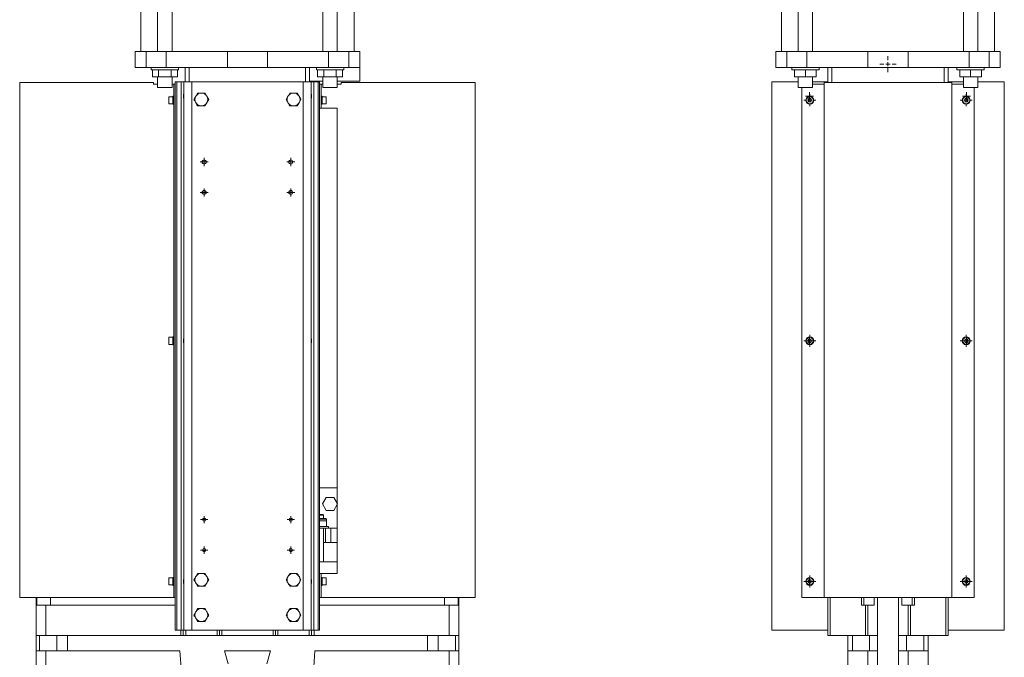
# Model space of a CAD drawing. Header units: millimetres. Extents: x -747 to 586, y -142 to 3804.
# Tile 3 of 4: x -747 to 481, y 1216 to 2011. Entities that reach past the tile are written whole.
import ezdxf

# ---------------------------------------------------------------- set-up
doc = ezdxf.new("R2010")
doc.units = ezdxf.units.MM

# ---------------------------------------------------------------- blocks, each defined once
blk = doc.blocks.new('SW_CENTERMARKSYMBOL_15')
at = {"color": 0, "linetype": 'Continuous', "lineweight": 0}
for p, q in [((-2.5, 0), (-4.5, 0)), ((0, 0), (-2.5, 0)), ((0, 2.5), (0, 4.5)), ((0, 0), (0, 2.5)), ((0, 0), (0, -2.5)), ((0, 0), (2.5, 0)), ((2.5, 0), (4.5, 0)), ((0, -2.5), (0, -4.5))]:
    blk.add_line(p, q, dxfattribs=at)
blk = doc.blocks.new('SW_CENTERMARKSYMBOL_16')
at = {"color": 0, "linetype": 'Continuous', "lineweight": 0}
for p, q in [((-2.5, 0), (-4.5, 0)), ((0, 0), (-2.5, 0)), ((0, 2.5), (0, 4.5)), ((0, 0), (0, 2.5)), ((0, 0), (0, -2.5)), ((0, 0), (2.5, 0)), ((2.5, 0), (4.5, 0)), ((0, -2.5), (0, -4.5))]:
    blk.add_line(p, q, dxfattribs=at)
blk = doc.blocks.new('SW_CENTERMARKSYMBOL_17')
at = {"color": 0, "linetype": 'Continuous', "lineweight": 0}
for p, q in [((-2.5, 0), (-5, 0)), ((0, 0), (-2.5, 0)), ((0, 2.5), (0, 5)), ((0, 0), (0, 2.5)), ((0, 0), (0, -2.5)), ((0, 0), (2.5, 0)), ((2.5, 0), (5, 0)), ((0, -2.5), (0, -5))]:
    blk.add_line(p, q, dxfattribs=at)
blk = doc.blocks.new('SW_CENTERMARKSYMBOL_18')
at = {"color": 0, "linetype": 'Continuous', "lineweight": 0}
for p, q in [((-2.5, 0), (-5, 0)), ((0, 0), (-2.5, 0)), ((0, 2.5), (0, 5)), ((0, 0), (0, 2.5)), ((0, 0), (0, -2.5)), ((0, 0), (2.5, 0)), ((2.5, 0), (5, 0)), ((0, -2.5), (0, -5))]:
    blk.add_line(p, q, dxfattribs=at)
blk = doc.blocks.new('SW_CENTERMARKSYMBOL_19')
at = {"color": 0, "linetype": 'Continuous', "lineweight": 0}
for p, q in [((-2.5, 0), (-5, 0)), ((0, 0), (-2.5, 0)), ((0, 2.5), (0, 5)), ((0, 0), (0, 2.5)), ((0, 0), (0, -2.5)), ((0, 0), (2.5, 0)), ((2.5, 0), (5, 0)), ((0, -2.5), (0, -5))]:
    blk.add_line(p, q, dxfattribs=at)
blk = doc.blocks.new('SW_CENTERMARKSYMBOL_20')
at = {"color": 0, "linetype": 'Continuous', "lineweight": 0}
for p, q in [((-2.5, 0), (-5, 0)), ((0, 0), (-2.5, 0)), ((0, 2.5), (0, 5)), ((0, 0), (0, 2.5)), ((0, 0), (0, -2.5)), ((0, 0), (2.5, 0)), ((2.5, 0), (5, 0)), ((0, -2.5), (0, -5))]:
    blk.add_line(p, q, dxfattribs=at)
blk = doc.blocks.new('SW_CENTERMARKSYMBOL_21')
at = {"color": 0, "linetype": 'Continuous', "lineweight": 0}
for p, q in [((-2.5, 0), (-4.5, 0)), ((0, 0), (-2.5, 0)), ((0, 2.5), (0, 4.5)), ((0, 0), (0, 2.5)), ((0, 0), (0, -2.5)), ((0, 0), (2.5, 0)), ((2.5, 0), (4.5, 0)), ((0, -2.5), (0, -4.5))]:
    blk.add_line(p, q, dxfattribs=at)
blk = doc.blocks.new('SW_CENTERMARKSYMBOL_22')
at = {"color": 0, "linetype": 'Continuous', "lineweight": 0}
for p, q in [((-2.5, 0), (-4.5, 0)), ((0, 0), (-2.5, 0)), ((0, 2.5), (0, 4.5)), ((0, 0), (0, 2.5)), ((0, 0), (0, -2.5)), ((0, 0), (2.5, 0)), ((2.5, 0), (4.5, 0)), ((0, -2.5), (0, -4.5))]:
    blk.add_line(p, q, dxfattribs=at)
blk = doc.blocks.new('SW_CENTERMARKSYMBOL_24')
at = {"color": 0, "linetype": 'Continuous', "lineweight": 0}
for p, q in [((-2.5, 0), (-5, 0)), ((0, 0), (-2.5, 0)), ((0, 2.5), (0, 5)), ((0, 0), (0, 2.5)), ((0, 0), (0, -2.5)), ((0, 0), (2.5, 0)), ((2.5, 0), (5, 0)), ((0, -2.5), (0, -5))]:
    blk.add_line(p, q, dxfattribs=at)
blk = doc.blocks.new('SW_CENTERMARKSYMBOL_25')
at = {"color": 0, "linetype": 'Continuous', "lineweight": 0}
for p, q in [((-2.5, 0), (-5, 0)), ((0, 0), (-2.5, 0)), ((0, 2.5), (0, 5)), ((0, 0), (0, 2.5)), ((0, 0), (0, -2.5)), ((0, 0), (2.5, 0)), ((2.5, 0), (5, 0)), ((0, -2.5), (0, -5))]:
    blk.add_line(p, q, dxfattribs=at)
blk = doc.blocks.new('SW_CENTERMARKSYMBOL_26')
at = {"color": 0, "linetype": 'Continuous', "lineweight": 0}
for p, q in [((-2.5, 0), (-5, 0)), ((0, 0), (-2.5, 0)), ((0, 2.5), (0, 5)), ((0, 0), (0, 2.5)), ((0, 0), (0, -2.5)), ((0, 0), (2.5, 0)), ((2.5, 0), (5, 0)), ((0, -2.5), (0, -5))]:
    blk.add_line(p, q, dxfattribs=at)
blk = doc.blocks.new('SW_CENTERMARKSYMBOL_27')
at = {"color": 0, "linetype": 'Continuous', "lineweight": 0}
for p, q in [((-2.5, 0), (-5, 0)), ((0, 0), (-2.5, 0)), ((0, 2.5), (0, 5)), ((0, 0), (0, 2.5)), ((0, 0), (0, -2.5)), ((0, 0), (2.5, 0)), ((2.5, 0), (5, 0)), ((0, -2.5), (0, -5))]:
    blk.add_line(p, q, dxfattribs=at)
blk = doc.blocks.new('SW_CENTERMARKSYMBOL_28')
at = {"color": 0, "linetype": 'Continuous', "lineweight": 0}
for p, q in [((-2.5, 0), (-5, 0)), ((0, 0), (-2.5, 0)), ((0, 2.5), (0, 5)), ((0, 0), (0, 2.5)), ((0, 0), (0, -2.5)), ((0, 0), (2.5, 0)), ((2.5, 0), (5, 0)), ((0, -2.5), (0, -5))]:
    blk.add_line(p, q, dxfattribs=at)
blk = doc.blocks.new('SW_CENTERMARKSYMBOL_29')
at = {"color": 0, "linetype": 'Continuous', "lineweight": 0}
for p, q in [((-2.5, 0), (-5, 0)), ((0, 0), (-2.5, 0)), ((0, 2.5), (0, 5)), ((0, 0), (0, 2.5)), ((0, 0), (0, -2.5)), ((0, 0), (2.5, 0)), ((2.5, 0), (5, 0)), ((0, -2.5), (0, -5))]:
    blk.add_line(p, q, dxfattribs=at)
blk = doc.blocks.new('SW_CENTERMARKSYMBOL_30')
at = {"color": 0, "linetype": 'Continuous', "lineweight": 0}
for p, q in [((-5, 0), (-10, 0)), ((0, 0), (-2.5, 0)), ((0, 5), (0, 10)), ((0, 0), (0, 2.5)), ((0, 0), (0, -2.5)), ((0, 0), (2.5, 0)), ((5, 0), (10, 0)), ((0, -5), (0, -10))]:
    blk.add_line(p, q, dxfattribs=at)
blk = doc.blocks.new('SW_CENTERMARKSYMBOL_31')
at = {"color": 0, "linetype": 'Continuous', "lineweight": 0}
for p, q in [((-5, 0), (-7.5, 0)), ((0, 0), (-2.5, 0)), ((0, 5), (0, 7.5)), ((0, 0), (0, 2.5)), ((0, 0), (0, -2.5)), ((0, 0), (2.5, 0)), ((5, 0), (7.5, 0)), ((0, -5), (0, -7.5))]:
    blk.add_line(p, q, dxfattribs=at)
blk = doc.blocks.new('SW_CENTERMARKSYMBOL_32')
at = {"color": 0, "linetype": 'Continuous', "lineweight": 0}
for p, q in [((-5, 0), (-7.5, 0)), ((0, 0), (-2.5, 0)), ((0, 5), (0, 7.5)), ((0, 0), (0, 2.5)), ((0, 0), (0, -2.5)), ((0, 0), (2.5, 0)), ((5, 0), (7.5, 0)), ((0, -5), (0, -7.5))]:
    blk.add_line(p, q, dxfattribs=at)
blk = doc.blocks.new('SW_CENTERMARKSYMBOL_33')
at = {"color": 0, "linetype": 'Continuous', "lineweight": 0}
for p, q in [((-5, 0), (-7.5, 0)), ((0, 0), (-2.5, 0)), ((0, 5), (0, 7.5)), ((0, 0), (0, 2.5)), ((0, 0), (0, -2.5)), ((0, 0), (2.5, 0)), ((5, 0), (7.5, 0)), ((0, -5), (0, -7.5))]:
    blk.add_line(p, q, dxfattribs=at)
blk = doc.blocks.new('SW_CENTERMARKSYMBOL_34')
at = {"color": 0, "linetype": 'Continuous', "lineweight": 0}
for p, q in [((-5, 0), (-7.5, 0)), ((0, 0), (-2.5, 0)), ((0, 5), (0, 7.5)), ((0, 0), (0, 2.5)), ((0, 0), (0, -2.5)), ((0, 0), (2.5, 0)), ((5, 0), (7.5, 0)), ((0, -5), (0, -7.5))]:
    blk.add_line(p, q, dxfattribs=at)
blk = doc.blocks.new('SW_CENTERMARKSYMBOL_35')
at = {"color": 0, "linetype": 'Continuous', "lineweight": 0}
for p, q in [((-5, 0), (-7.5, 0)), ((0, 0), (-2.5, 0)), ((0, 5), (0, 7.5)), ((0, 0), (0, 2.5)), ((0, 0), (0, -2.5)), ((0, 0), (2.5, 0)), ((5, 0), (7.5, 0)), ((0, -5), (0, -7.5))]:
    blk.add_line(p, q, dxfattribs=at)
blk = doc.blocks.new('SW_CENTERMARKSYMBOL_36')
at = {"color": 0, "linetype": 'Continuous', "lineweight": 0}
for p, q in [((-5, 0), (-7.5, 0)), ((0, 0), (-2.5, 0)), ((0, 5), (0, 7.5)), ((0, 0), (0, 2.5)), ((0, 0), (0, -2.5)), ((0, 0), (2.5, 0)), ((5, 0), (7.5, 0)), ((0, -5), (0, -7.5))]:
    blk.add_line(p, q, dxfattribs=at)

msp = doc.modelspace()

# ---------------------------------------------------------------- linework, layer by layer
at = {"color": 7, "linetype": 'Continuous', "lineweight": 15}
for p, q in [((-595.9, 2500.5), (-595.9, 1971.5)), ((-574.9, 2500.5), (-574.9, 1971.5)), ((-556.9, 1971.5), (-556.9, 2500.5)), ((-368.9, 2500.5), (-368.9, 1971.5)), ((-350.9, 1971.5), (-350.9, 2500.5)), ((-329.9, 1971.5), (-329.9, 2500.5)), ((202.8, 2500.5), (202.8, 1971.5)), ((223.8, 2500.5), (223.8, 1971.5)), ((241.8, 1971.5), (241.8, 2500.5)), ((429.8, 2500.5), (429.8, 1971.5)), ((447.8, 1971.5), (447.8, 2500.5)), ((468.8, 1971.5), (468.8, 2500.5)), ((-602.9, 1971.5), (-602.9, 1951.5)), ((-602.9, 1971.5), (-589.2, 1971.5)), ((-589.2, 1971.5), (-589.2, 1951.5)), ((-589.2, 1971.5), (-564.2, 1971.5)), ((-564.2, 1971.5), (-564.2, 1951.5)), ((-564.2, 1971.5), (-487.9, 1971.5)), ((-487.9, 1971.5), (-487.9, 1951.5)), ((-487.9, 1971.5), (-437.9, 1971.5)), ((-437.9, 1971.5), (-437.9, 1951.5)), ((-437.9, 1971.5), (-361.7, 1971.5)), ((-361.7, 1971.5), (-361.7, 1951.5)), ((-361.7, 1971.5), (-336.6, 1971.5)), ((-336.6, 1971.5), (-336.6, 1951.5)), ((-336.6, 1971.5), (-322.9, 1971.5)), ((-322.9, 1971.5), (-322.9, 1951.5)), ((195.8, 1971.5), (195.8, 1951.5)), ((195.8, 1971.5), (209.5, 1971.5)), ((209.5, 1971.5), (209.5, 1951.5)), ((209.5, 1971.5), (234.6, 1971.5)), ((234.6, 1971.5), (234.6, 1951.5)), ((234.6, 1971.5), (310.8, 1971.5)), ((310.8, 1971.5), (310.8, 1951.5)), ((310.8, 1971.5), (360.8, 1971.5)), ((360.8, 1971.5), (360.8, 1951.5)), ((360.8, 1971.5), (437.1, 1971.5)), ((437.1, 1971.5), (437.1, 1951.5)), ((437.1, 1971.5), (462.1, 1971.5)), ((462.1, 1971.5), (462.1, 1951.5)), ((462.1, 1971.5), (475.8, 1971.5)), ((475.8, 1971.5), (475.8, 1951.5)), ((-602.9, 1951.5), (-589.2, 1951.5)), ((-589.2, 1951.5), (-564.2, 1951.5)), ((-582.9, 1951.5), (-582.9, 1948.5)), ((-548.9, 1948.5), (-582.9, 1948.5)), ((-581.5, 1939.5), (-581.5, 1948.5)), ((-573.7, 1939.5), (-573.7, 1948.5)), ((-564.2, 1951.5), (-487.9, 1951.5)), ((-558.1, 1939.5), (-558.1, 1948.5)), ((-550.3, 1939.5), (-550.3, 1948.5)), ((-548.9, 1948.5), (-548.9, 1951.5)), ((-540.4, 1951.5), (-540.4, 1933.5)), ((-535.4, 1951.5), (-535.4, 1933.5)), ((-487.9, 1951.5), (-437.9, 1951.5)), ((-437.9, 1951.5), (-361.7, 1951.5)), ((-390.4, 1951.5), (-390.4, 1933.5)), ((-385.4, 1951.5), (-385.4, 1933.5)), ((-376.9, 1951.5), (-376.9, 1948.5)), ((-342.9, 1948.5), (-376.9, 1948.5)), ((-375.5, 1939.5), (-375.5, 1948.5)), ((-367.7, 1939.5), (-367.7, 1948.5)), ((-361.7, 1951.5), (-336.6, 1951.5)), ((-352.1, 1939.5), (-352.1, 1948.5)), ((-344.3, 1939.5), (-344.3, 1948.5)), ((-342.9, 1948.5), (-342.9, 1951.5)), ((-336.6, 1951.5), (-322.9, 1951.5)), ((-322.9, 1951.5), (-322.9, 1934.5)), ((195.8, 1951.5), (209.5, 1951.5)), ((209.5, 1951.5), (234.6, 1951.5)), ((215.8, 1951.5), (215.8, 1948.5)), ((249.8, 1948.5), (215.8, 1948.5)), ((219.3, 1939.5), (219.3, 1948.5)), ((232.8, 1939.5), (232.8, 1948.5)), ((234.6, 1951.5), (310.8, 1951.5)), ((246.3, 1939.5), (246.3, 1948.5)), ((249.8, 1948.5), (249.8, 1951.5)), ((260.8, 1951.5), (260.8, 1933.5)), ((265.8, 1951.5), (265.8, 1932.5)), ((310.8, 1951.5), (360.8, 1951.5)), ((360.8, 1951.5), (437.1, 1951.5)), ((405.8, 1951.5), (405.8, 1932.5)), ((410.8, 1951.5), (410.8, 1933.5)), ((421.8, 1951.5), (421.8, 1948.5)), ((455.8, 1948.5), (421.8, 1948.5)), ((425.3, 1939.5), (425.3, 1948.5)), ((437.1, 1951.5), (462.1, 1951.5)), ((438.8, 1939.5), (438.8, 1948.5)), ((452.3, 1939.5), (452.3, 1948.5)), ((455.8, 1948.5), (455.8, 1951.5)), ((462.1, 1951.5), (475.8, 1951.5)), ((-746.9, 1290.5), (-746.9, 1932.5)), ((-579.9, 1932.5), (-746.9, 1932.5)), ((-573.7, 1939.5), (-581.5, 1939.5)), ((-579.9, 1932.5), (-579.9, 1930.5)), ((-574.9, 1930.5), (-579.9, 1930.5)), ((-574.9, 1939.5), (-574.9, 1926.5)), ((-558.1, 1939.5), (-573.7, 1939.5)), ((-550.3, 1939.5), (-558.1, 1939.5)), ((-556.9, 1926.5), (-556.9, 1939.5)), ((-554.9, 1930.5), (-556.9, 1930.5)), ((-554.9, 1290.5), (-554.9, 1930.5)), ((-552.9, 1930.5), (-554.9, 1930.5)), ((-552.9, 1933.5), (-552.9, 1249.5)), ((-552.9, 1933.5), (-551.1, 1933.5)), ((-551.1, 1933.5), (-551.1, 1249.5)), ((-551.1, 1933.5), (-545.6, 1933.5)), ((-545.6, 1933.5), (-545.6, 1249.5)), ((-545.6, 1933.5), (-542.2, 1933.5)), ((-542.2, 1933.5), (-542.2, 1249.5)), ((-542.2, 1933.5), (-532.3, 1933.5)), ((-532.3, 1933.5), (-532.3, 1249.5)), ((-532.3, 1933.5), (-393.6, 1933.5)), ((-393.6, 1933.5), (-393.6, 1249.5)), ((-393.6, 1933.5), (-383.6, 1933.5)), ((-385.4, 1934.5), (-368.9, 1934.5)), ((-383.6, 1933.5), (-383.6, 1249.5)), ((-383.6, 1933.5), (-380.3, 1933.5)), ((-380.3, 1933.5), (-380.3, 1249.5)), ((-380.3, 1933.5), (-374.8, 1933.5)), ((-367.7, 1939.5), (-375.5, 1939.5)), ((-374.8, 1933.5), (-374.8, 1249.5)), ((-374.8, 1933.5), (-372.9, 1933.5)), ((-372.9, 1933.5), (-372.9, 1249.5)), ((-372.9, 1930.5), (-370.9, 1930.5)), ((-370.9, 1900.5), (-370.9, 1930.5)), ((-370.9, 1930.5), (-368.9, 1930.5)), ((-368.9, 1939.5), (-368.9, 1926.5)), ((-352.1, 1939.5), (-367.7, 1939.5)), ((-344.3, 1939.5), (-352.1, 1939.5)), ((-350.9, 1926.5), (-350.9, 1939.5)), ((-350.9, 1934.5), (-322.9, 1934.5)), ((-350.9, 1930.5), (-345.9, 1930.5)), ((-345.9, 1932.5), (-345.9, 1930.5)), ((-345.9, 1932.5), (-178.9, 1932.5)), ((-178.9, 1290.5), (-178.9, 1932.5)), ((190.8, 1933.5), (190.8, 1249.5)), ((223.8, 1933.5), (190.8, 1933.5)), ((232.8, 1939.5), (219.3, 1939.5)), ((223.8, 1939.5), (223.8, 1926.5)), ((246.3, 1939.5), (232.8, 1939.5)), ((241.8, 1926.5), (241.8, 1939.5)), ((260.8, 1933.5), (241.8, 1933.5)), ((256.3, 1930.5), (241.8, 1930.5)), ((256.3, 1290.5), (256.3, 1932.5)), ((415.3, 1932.5), (256.3, 1932.5)), ((260.8, 1933.5), (260.8, 1932.5)), ((410.8, 1933.5), (429.8, 1933.5)), ((410.8, 1933.5), (410.8, 1932.5)), ((415.3, 1290.5), (415.3, 1932.5)), ((429.8, 1930.5), (415.3, 1930.5)), ((438.8, 1939.5), (425.3, 1939.5)), ((429.8, 1939.5), (429.8, 1926.5)), ((452.3, 1939.5), (438.8, 1939.5)), ((447.8, 1926.5), (447.8, 1939.5)), ((447.8, 1933.5), (480.8, 1933.5)), ((480.8, 1933.5), (480.8, 1249.5)), ((-556.9, 1926.5), (-574.9, 1926.5)), ((-554.9, 1915.5), (-555.9, 1915.5)), ((-555.9, 1915.5), (-555.9, 1905.5)), ((-527, 1916.1), (-527.7, 1915)), ((-519.8, 1919.5), (-521.1, 1919.5)), ((-513.8, 1916.1), (-515.8, 1919.5)), ((-513.2, 1915), (-513.8, 1916.1)), ((-412, 1916.1), (-412.7, 1915)), ((-404.8, 1919.5), (-406.1, 1919.5)), ((-398.8, 1916.1), (-400.8, 1919.5)), ((-398.2, 1915), (-398.8, 1916.1)), ((-369.9, 1915.5), (-370.9, 1915.5)), ((-369.9, 1915.5), (-369.9, 1905.5)), ((-350.9, 1926.5), (-368.9, 1926.5)), ((241.8, 1926.5), (223.8, 1926.5)), ((228.3, 1290.5), (228.3, 1926.5)), ((447.8, 1926.5), (429.8, 1926.5)), ((443.3, 1290.5), (443.3, 1926.5)), ((-555.9, 1914.9), (-560.9, 1914.9)), ((-560.9, 1914.9), (-560.9, 1906.1)), ((-560.9, 1906.1), (-555.9, 1906.1)), ((-555.9, 1905.5), (-554.9, 1905.5)), ((-527.7, 1908.1), (-527, 1907)), ((-521.1, 1903.5), (-519.8, 1903.5)), ((-513.8, 1907), (-513.2, 1908.1)), ((-513.2, 1908.1), (-511.2, 1911.5)), ((-412.7, 1908.1), (-412, 1907)), ((-406.1, 1903.5), (-404.8, 1903.5)), ((-398.8, 1907), (-398.2, 1908.1)), ((-398.2, 1908.1), (-396.2, 1911.5)), ((-370.9, 1905.5), (-369.9, 1905.5)), ((-364.9, 1914.9), (-369.9, 1914.9)), ((-369.9, 1906.1), (-364.9, 1906.1)), ((-364.9, 1914.9), (-364.9, 1906.1)), ((236, 1910.5), (237.2, 1912.5)), ((237.2, 1908.5), (236, 1910.5)), ((237.2, 1912.5), (239.5, 1912.5)), ((239.5, 1908.5), (237.2, 1908.5)), ((239.5, 1912.5), (240.6, 1910.5)), ((240.6, 1910.5), (239.5, 1908.5)), ((431, 1910.5), (432.2, 1912.5)), ((432.2, 1908.5), (431, 1910.5)), ((432.2, 1912.5), (434.5, 1912.5)), ((434.5, 1908.5), (432.2, 1908.5)), ((434.5, 1912.5), (435.6, 1910.5)), ((435.6, 1910.5), (434.5, 1908.5)), ((-372.9, 1900.5), (-370.9, 1900.5)), ((-370.9, 1900.5), (-350.9, 1900.5)), ((-350.9, 1407.4), (-350.9, 1900.5)), ((-555.9, 1614.9), (-560.9, 1614.9)), ((-560.9, 1614.9), (-560.9, 1606.1)), ((-554.9, 1615.5), (-555.9, 1615.5)), ((-555.9, 1615.5), (-555.9, 1605.5)), ((236, 1610.5), (237.2, 1612.5)), ((237.2, 1608.5), (236, 1610.5)), ((237.2, 1612.5), (239.5, 1612.5)), ((239.5, 1608.5), (237.2, 1608.5)), ((239.5, 1612.5), (240.6, 1610.5)), ((240.6, 1610.5), (239.5, 1608.5)), ((431, 1610.5), (432.2, 1612.5)), ((432.2, 1608.5), (431, 1610.5)), ((432.2, 1612.5), (434.5, 1612.5)), ((434.5, 1608.5), (432.2, 1608.5)), ((434.5, 1612.5), (435.6, 1610.5)), ((435.6, 1610.5), (434.5, 1608.5)), ((-560.9, 1606.1), (-555.9, 1606.1)), ((-555.9, 1605.5), (-554.9, 1605.5)), ((-372.9, 1427), (-350.9, 1427)), ((-364.6, 1415), (-369.2, 1407)), ((-355.3, 1415), (-364.6, 1415)), ((-350.7, 1407), (-355.3, 1415)), ((-369.2, 1407), (-364.6, 1399)), ((-355.3, 1399), (-350.7, 1407)), ((-350.9, 1320.5), (-350.9, 1406.6)), ((-372.9, 1394), (-368.9, 1394)), ((-367.9, 1393), (-372.9, 1393)), ((-372.9, 1389), (-365.4, 1389)), ((-367.9, 1393), (-368.9, 1394)), ((-367.9, 1389), (-367.9, 1393)), ((-364.6, 1399), (-355.3, 1399)), ((-364.4, 1386), (-364.4, 1388)), ((-368.7, 1386), (-372.9, 1386)), ((-361.9, 1379), (-372.9, 1379)), ((-365.4, 1377), (-372.9, 1377)), ((-364.4, 1386), (-368.7, 1386)), ((-367.9, 1335), (-367.9, 1377)), ((-365.4, 1377), (-365.4, 1359)), ((-365.4, 1377), (-358.9, 1377)), ((-364.4, 1386), (-364.4, 1379)), ((-361.9, 1377), (-361.9, 1379)), ((-358.9, 1377), (-358.9, 1359)), ((-358.9, 1377), (-350.9, 1377)), ((-367.9, 1359), (-365.4, 1359)), ((-365.4, 1359), (-358.9, 1359)), ((-358.9, 1359), (-350.9, 1359)), ((-372.9, 1335), (-350.9, 1335)), ((-555.9, 1314.9), (-560.9, 1314.9)), ((-560.9, 1314.9), (-560.9, 1306.1)), ((-554.9, 1315.5), (-555.9, 1315.5)), ((-555.9, 1315.5), (-555.9, 1305.5)), ((-527, 1317.1), (-527.7, 1316)), ((-519.8, 1320.5), (-521.1, 1320.5)), ((-513.2, 1316), (-513.8, 1317.1)), ((-412, 1317.1), (-412.7, 1316)), ((-404.8, 1320.5), (-406.1, 1320.5)), ((-398.2, 1316), (-398.8, 1317.1)), ((-372.9, 1320.5), (-370.9, 1320.5)), ((-370.9, 1290.5), (-370.9, 1320.5)), ((-350.9, 1320.5), (-370.9, 1320.5)), ((-369.9, 1315.5), (-370.9, 1315.5)), ((-369.9, 1315.5), (-369.9, 1305.5)), ((-364.9, 1314.9), (-369.9, 1314.9)), ((-364.9, 1314.9), (-364.9, 1306.1)), ((-560.9, 1306.1), (-555.9, 1306.1)), ((-555.9, 1305.5), (-554.9, 1305.5)), ((-527.7, 1309.1), (-527, 1308)), ((-521.1, 1304.5), (-519.8, 1304.5)), ((-513.8, 1308), (-513.2, 1309.1)), ((-412.7, 1309.1), (-412, 1308)), ((-406.1, 1304.5), (-404.8, 1304.5)), ((-398.8, 1308), (-398.2, 1309.1)), ((-370.9, 1305.5), (-369.9, 1305.5)), ((-369.9, 1306.1), (-364.9, 1306.1)), ((236, 1310.5), (237.2, 1312.5)), ((237.2, 1308.5), (236, 1310.5)), ((237.2, 1312.5), (239.5, 1312.5)), ((239.5, 1308.5), (237.2, 1308.5)), ((239.5, 1312.5), (240.6, 1310.5)), ((240.6, 1310.5), (239.5, 1308.5)), ((431, 1310.5), (432.2, 1312.5)), ((432.2, 1308.5), (431, 1310.5)), ((432.2, 1312.5), (434.5, 1312.5)), ((434.5, 1308.5), (432.2, 1308.5)), ((434.5, 1312.5), (435.6, 1310.5)), ((435.6, 1310.5), (434.5, 1308.5)), ((-554.9, 1290.5), (-746.9, 1290.5)), ((-726.4, 1059.5), (-726.4, 1290.5)), ((-725.6, 1281), (-725.6, 1290.5)), ((-552.9, 1290.5), (-554.9, 1290.5)), ((-372.9, 1290.5), (-370.9, 1290.5)), ((-370.9, 1290.5), (-178.9, 1290.5)), ((-200.2, 1290.5), (-200.2, 1281)), ((-199.4, 1059.5), (-199.4, 1290.5)), ((256.3, 1290.5), (228.3, 1290.5)), ((415.3, 1290.5), (256.3, 1290.5)), ((260.8, 1290.5), (260.8, 1249.5)), ((305.8, 1281), (305.8, 1290.5)), ((318.5, 1290.5), (318.5, 1281)), ((353.1, 1281), (353.1, 1290.5)), ((365.8, 1281), (365.8, 1290.5)), ((410.8, 1290.5), (410.8, 1249.5)), ((443.3, 1290.5), (415.3, 1290.5)), ((-708.4, 1281), (-725.6, 1281)), ((-714.4, 1243), (-714.4, 1281)), ((-552.9, 1281), (-708.4, 1281)), ((-217.4, 1281), (-372.9, 1281)), ((-200.2, 1281), (-217.4, 1281)), ((-211.4, 1243), (-211.4, 1281)), ((305.8, 1281), (302.8, 1281)), ((318.5, 1281), (305.8, 1281)), ((307.8, 1243), (307.8, 1281)), ((310.8, 1243), (310.8, 1281)), ((365.8, 1281), (353.1, 1281)), ((360.8, 1243), (360.8, 1281)), ((363.8, 1243), (363.8, 1281)), ((368.8, 1281), (365.8, 1281)), ((-527, 1273.1), (-527.7, 1272)), ((-527.7, 1265.1), (-527, 1264)), ((-519.8, 1276.5), (-521.1, 1276.5)), ((-513.2, 1272), (-513.8, 1273.1)), ((-513.8, 1264), (-513.2, 1265.1)), ((-412, 1273.1), (-412.7, 1272)), ((-412.7, 1265.1), (-412, 1264)), ((-404.8, 1276.5), (-406.1, 1276.5)), ((-398.2, 1272), (-398.8, 1273.1)), ((-398.8, 1264), (-398.2, 1265.1)), ((-521.1, 1260.5), (-519.8, 1260.5)), ((-406.1, 1260.5), (-404.8, 1260.5)), ((-726.4, 1224), (-726.4, 1243)), ((-722.3, 1243), (-726.4, 1243)), ((-722.3, 1224), (-722.3, 1243)), ((-700.8, 1243), (-722.3, 1243)), ((-700.8, 1224), (-700.8, 1243)), ((-687.4, 1243), (-700.8, 1243)), ((-687.4, 1224), (-687.4, 1243)), ((-542.9, 1243), (-687.4, 1243)), ((-552.9, 1249.5), (-551.1, 1249.5)), ((-551.1, 1249.5), (-545.6, 1249.5)), ((-545.6, 1249.5), (-542.2, 1249.5)), ((-542.9, 1243), (-542.9, 1249.5)), ((-539.9, 1243), (-542.9, 1243)), ((-542.2, 1249.5), (-532.3, 1249.5)), ((-539.9, 1243), (-539.9, 1249.5)), ((-500.9, 1243), (-539.9, 1243)), ((-532.3, 1249.5), (-393.6, 1249.5)), ((-500.9, 1243), (-500.9, 1249.5)), ((-497.9, 1243), (-500.9, 1243)), ((-497.9, 1243), (-497.9, 1249.5)), ((-427.9, 1243), (-497.9, 1243)), ((-427.9, 1243), (-427.9, 1249.5)), ((-424.9, 1243), (-427.9, 1243)), ((-424.9, 1243), (-424.9, 1249.5)), ((-385.9, 1243), (-424.9, 1243)), ((-393.6, 1249.5), (-383.6, 1249.5)), ((-385.9, 1243), (-385.9, 1249.5)), ((-382.9, 1243), (-385.9, 1243)), ((-383.6, 1249.5), (-380.3, 1249.5)), ((-382.9, 1243), (-382.9, 1249.5)), ((-238.5, 1243), (-382.9, 1243)), ((-380.3, 1249.5), (-374.8, 1249.5)), ((-374.8, 1249.5), (-372.9, 1249.5)), ((-238.5, 1224), (-238.5, 1243)), ((-225.1, 1243), (-238.5, 1243)), ((-225.1, 1224), (-225.1, 1243)), ((-203.5, 1243), (-225.1, 1243)), ((-203.5, 1224), (-203.5, 1243)), ((-199.4, 1243), (-203.5, 1243)), ((-199.4, 1224), (-199.4, 1243)), ((260.8, 1249.5), (190.8, 1249.5)), ((260.8, 1243), (260.8, 1249.5)), ((263.8, 1243), (260.8, 1243)), ((285.8, 1243), (263.8, 1243)), ((285.8, 1224), (285.8, 1243)), ((291.4, 1243), (285.8, 1243)), ((291.4, 1224), (291.4, 1243)), ((312.9, 1243), (291.4, 1243)), ((312.9, 1224), (312.9, 1243)), ((322.8, 1243), (312.9, 1243)), ((322.8, 1224), (322.8, 1243)), ((348.8, 1224), (348.8, 1243)), ((358.7, 1243), (348.8, 1243)), ((358.7, 1224), (358.7, 1243)), ((380.3, 1243), (358.7, 1243)), ((380.3, 1224), (380.3, 1243)), ((385.8, 1243), (380.3, 1243)), ((385.8, 1224), (385.8, 1243)), ((407.8, 1243), (385.8, 1243)), ((410.8, 1243), (407.8, 1243)), ((410.8, 1249.5), (480.8, 1249.5)), ((410.8, 1243), (410.8, 1249.5)), ((-722.3, 1224), (-726.4, 1224)), ((-700.8, 1224), (-722.3, 1224)), ((-714.4, 1077.9), (-714.4, 1224)), ((-687.4, 1224), (-700.8, 1224)), ((-547.1, 1224), (-687.4, 1224)), ((-547.1, 1224), (-545.1, 1197.3)), ((-434.2, 1224), (-491.7, 1224)), ((-487, 1207.6), (-491.7, 1224)), ((-434.2, 1224), (-438.8, 1207.6)), ((-380.7, 1197.3), (-378.7, 1224)), ((-238.5, 1224), (-378.7, 1224)), ((-225.1, 1224), (-238.5, 1224)), ((-203.5, 1224), (-225.1, 1224)), ((-211.4, 1077.9), (-211.4, 1224)), ((-199.4, 1224), (-203.5, 1224)), ((291.4, 1224), (285.8, 1224)), ((285.8, 1224), (285.8, 1197.3)), ((312.9, 1224), (291.4, 1224)), ((310.8, 1077.9), (310.8, 1224)), ((322.8, 1224), (312.9, 1224)), ((358.7, 1224), (348.8, 1224)), ((380.3, 1224), (358.7, 1224)), ((360.8, 1077.9), (360.8, 1224)), ((385.8, 1224), (380.3, 1224)), ((385.8, 1224), (385.8, 1197.3))]:
    msp.add_line(p, q, dxfattribs=at)
at = {"color": 8, "linetype": 'Continuous', "lineweight": 15}
for p, q in [((-364.4, 1388), (-372.9, 1388)), ((-708.4, 1281), (-708.4, 1290.5)), ((-217.4, 1281), (-217.4, 1290.5)), ((263.8, 1243), (263.8, 1290.5)), ((302.8, 1281), (302.8, 1290.5)), ((322.8, 1059.5), (322.8, 1290.5)), ((348.8, 1059.5), (348.8, 1290.5)), ((368.8, 1281), (368.8, 1290.5)), ((407.8, 1243), (407.8, 1290.5)), ((-545.9, 1243), (-545.9, 1249.5)), ((-494.9, 1243), (-494.9, 1249.5)), ((-430.9, 1243), (-430.9, 1249.5)), ((-379.9, 1243), (-379.9, 1249.5))]:
    msp.add_line(p, q, dxfattribs=at)
at = {"color": 7, "linetype": 'Continuous', "lineweight": 15}
for centre, radius in [((238.3, 1910.5), 5), ((433.3, 1910.5), 5), ((238.3, 1910.5), 4.36), ((433.3, 1910.5), 4.36), ((-516.9, 1833.5), 2.5), ((-408.9, 1833.5), 2.5), ((-516.9, 1795.5), 2.5), ((-408.9, 1795.5), 2.5), ((238.3, 1610.5), 5), ((238.3, 1610.5), 4.36), ((433.3, 1610.5), 5), ((433.3, 1610.5), 4.36), ((-516.9, 1387.5), 2), ((-408.9, 1387.5), 2), ((-516.9, 1349.5), 2), ((-408.9, 1349.5), 2), ((238.3, 1310.5), 5), ((238.3, 1310.5), 4.36), ((433.3, 1310.5), 5), ((433.3, 1310.5), 4.36)]:
    msp.add_circle(centre, radius, dxfattribs=at)
for centre, radius, start, end in [((-520.4, 1911.5), 8.03, 94.5671, 145.4329), ((-520.4, 1911.5), 8.03, 34.5671, 85.4329), ((-405.4, 1911.5), 8.03, 94.5671, 145.4329), ((-405.4, 1911.5), 8.03, 34.5671, 85.4329), ((-520.4, 1911.5), 8.03, 154.5671, 205.4329), ((-520.4, 1911.5), 8.03, 214.5671, 265.4329), ((-520.4, 1911.5), 8.03, 274.5671, 325.4329), ((-520.4, 1911.5), 8.03, 334.5671, 25.4329), ((-405.4, 1911.5), 8.03, 154.5671, 205.4329), ((-405.4, 1911.5), 8.03, 214.5671, 265.4329), ((-405.4, 1911.5), 8.03, 274.5671, 325.4329), ((-405.4, 1911.5), 8.03, 334.5671, 25.4329), ((-365.4, 1388), 1, 0, 90), ((-520.4, 1312.5), 8.03, 154.5671, 205.4329), ((-520.4, 1312.5), 8.03, 94.5671, 145.4329), ((-520.4, 1312.5), 8.03, 34.5671, 85.4329), ((-520.4, 1312.5), 8.03, 334.5671, 25.4329), ((-405.4, 1312.5), 8.03, 154.5671, 205.4329), ((-405.4, 1312.5), 8.03, 94.5671, 145.4329), ((-405.4, 1312.5), 8.03, 34.5671, 85.4329), ((-405.4, 1312.5), 8.03, 334.5671, 25.4329), ((-520.4, 1312.5), 8.03, 214.5671, 265.4329), ((-520.4, 1312.5), 8.03, 274.5671, 325.4329), ((-405.4, 1312.5), 8.03, 214.5671, 265.4329), ((-405.4, 1312.5), 8.03, 274.5671, 325.4329), ((-520.4, 1268.5), 8.03, 154.5671, 205.4329), ((-520.4, 1268.5), 8.03, 94.5671, 145.4329), ((-520.4, 1268.5), 8.03, 34.5671, 85.4329), ((-520.4, 1268.5), 8.03, 334.5671, 25.4329), ((-405.4, 1268.5), 8.03, 154.5671, 205.4329), ((-405.4, 1268.5), 8.03, 94.5671, 145.4329), ((-405.4, 1268.5), 8.03, 34.5671, 85.4329), ((-405.4, 1268.5), 8.03, 334.5671, 25.4329), ((-520.4, 1268.5), 8.03, 214.5671, 265.4329), ((-520.4, 1268.5), 8.03, 274.5671, 325.4329), ((-405.4, 1268.5), 8.03, 214.5671, 265.4329), ((-405.4, 1268.5), 8.03, 274.5671, 325.4329)]:
    msp.add_arc(centre, radius, start, end, dxfattribs=at)
for centre in [(-542.6, 1915.5), (-383.2, 1915.5), (-542.6, 1610.5), (-383.2, 1610.5), (-542.6, 1310.5), (-383.2, 1310.5)]:
    msp.add_ellipse(centre, major_axis=(0, 2.5), ratio=0.069927, dxfattribs=at)
for points, knots in [([(-525.1, 1919.5), (-525.4, 1918.9), (-526, 1917.8), (-526.7, 1916.6), (-527, 1916.1)], [0, 0, 0, 0, 0.508434, 1, 1, 1, 1]), ([(-521.1, 1919.5), (-521.5, 1919.5), (-522.8, 1919.5), (-524.1, 1919.5), (-525.1, 1919.5)], [0, 0, 0, 0, 0.285394, 1, 1, 1, 1]), ([(-515.8, 1919.5), (-516.1, 1919.5), (-517.4, 1919.5), (-518.7, 1919.5), (-519.8, 1919.5)], [0, 0, 0, 0, 0.196722, 1, 1, 1, 1]), ([(-410.1, 1919.5), (-410.4, 1918.9), (-411, 1917.8), (-411.7, 1916.6), (-412, 1916.1)], [0, 0, 0, 0, 0.508434, 1, 1, 1, 1]), ([(-406.1, 1919.5), (-406.5, 1919.5), (-407.8, 1919.5), (-409.1, 1919.5), (-410.1, 1919.5)], [0, 0, 0, 0, 0.285394, 1, 1, 1, 1]), ([(-400.8, 1919.5), (-401.1, 1919.5), (-402.4, 1919.5), (-403.7, 1919.5), (-404.8, 1919.5)], [0, 0, 0, 0, 0.1967227, 1, 1, 1, 1]), ([(-527.7, 1915), (-528.1, 1914.3), (-528.7, 1913.2), (-529.4, 1912), (-529.7, 1911.5)], [0, 0, 0, 0, 0.544172, 1, 1, 1, 1]), ([(-529.7, 1911.5), (-529, 1910.4), (-528.4, 1909.3), (-527.7, 1908.1), (-527.7, 1908.1)], [0, 0, 0, 0, 0.955507, 1, 1, 1, 1]), ([(-527, 1907), (-526.9, 1906.7), (-526.3, 1905.6), (-525.6, 1904.4), (-525.1, 1903.5)], [0, 0, 0, 0, 0.177845, 1, 1, 1, 1]), ([(-525.1, 1903.5), (-524.1, 1903.5), (-522.8, 1903.5), (-521.4, 1903.5), (-521.1, 1903.5)], [0, 0, 0, 0, 0.754697, 1, 1, 1, 1]), ([(-519.8, 1903.5), (-518.6, 1903.5), (-517.3, 1903.5), (-516, 1903.5), (-515.8, 1903.5)], [0, 0, 0, 0, 0.853797, 1, 1, 1, 1]), ([(-515.8, 1903.5), (-515.3, 1904.4), (-514.7, 1905.5), (-514, 1906.7), (-513.8, 1907)], [0, 0, 0, 0, 0.755205, 1, 1, 1, 1]), ([(-511.2, 1911.5), (-511.7, 1912.4), (-512.3, 1913.5), (-513, 1914.7), (-513.2, 1915)], [0, 0, 0, 0, 0.755205, 1, 1, 1, 1]), ([(-412.7, 1915), (-413.1, 1914.3), (-413.7, 1913.2), (-414.4, 1912), (-414.7, 1911.5)], [0, 0, 0, 0, 0.544172, 1, 1, 1, 1]), ([(-414.7, 1911.5), (-414, 1910.4), (-413.4, 1909.3), (-412.7, 1908.1), (-412.7, 1908.1)], [0, 0, 0, 0, 0.955507, 1, 1, 1, 1]), ([(-412, 1907), (-411.9, 1906.7), (-411.3, 1905.6), (-410.6, 1904.4), (-410.1, 1903.5)], [0, 0, 0, 0, 0.177846, 1, 1, 1, 1]), ([(-410.1, 1903.5), (-409.1, 1903.5), (-407.8, 1903.5), (-406.4, 1903.5), (-406.1, 1903.5)], [0, 0, 0, 0, 0.754696, 1, 1, 1, 1]), ([(-404.8, 1903.5), (-403.6, 1903.5), (-402.3, 1903.5), (-401, 1903.5), (-400.8, 1903.5)], [0, 0, 0, 0, 0.853796, 1, 1, 1, 1]), ([(-400.8, 1903.5), (-400.3, 1904.4), (-399.7, 1905.5), (-399, 1906.7), (-398.8, 1907)], [0, 0, 0, 0, 0.755205, 1, 1, 1, 1]), ([(-396.2, 1911.5), (-396.7, 1912.4), (-397.3, 1913.5), (-398, 1914.7), (-398.2, 1915)], [0, 0, 0, 0, 0.755205, 1, 1, 1, 1]), ([(-529.7, 1312.5), (-529.4, 1313.1), (-529, 1313.6), (-528.4, 1314.8), (-528, 1315.4), (-527.7, 1316)], [0, 0, 0, 0, 0.5, 0.5, 1, 1, 1, 1]), ([(-527, 1317.1), (-526.7, 1317.6), (-526.4, 1318.2), (-525.7, 1319.4), (-525.4, 1319.9), (-525.1, 1320.5)], [0, 0, 0, 0, 0.5, 0.5, 1, 1, 1, 1]), ([(-525.1, 1320.5), (-524.4, 1320.5), (-523.8, 1320.5), (-522.4, 1320.5), (-521.7, 1320.5), (-521.1, 1320.5)], [0, 0, 0, 0, 0.5, 0.5, 1, 1, 1, 1]), ([(-519.8, 1320.5), (-519.1, 1320.5), (-518.5, 1320.5), (-517.1, 1320.5), (-516.5, 1320.5), (-515.8, 1320.5)], [0, 0, 0, 0, 0.5, 0.5, 1, 1, 1, 1]), ([(-511.2, 1312.5), (-511.5, 1313.1), (-511.8, 1313.6), (-512.5, 1314.8), (-512.8, 1315.4), (-513.2, 1316)], [0, 0, 0, 0, 0.5, 0.5, 1, 1, 1, 1]), ([(-414.7, 1312.5), (-414.4, 1313.1), (-414, 1313.6), (-413.4, 1314.8), (-413, 1315.4), (-412.7, 1316)], [0, 0, 0, 0, 0.5, 0.5, 1, 1, 1, 1]), ([(-412, 1317.1), (-411.7, 1317.6), (-411.4, 1318.2), (-410.7, 1319.4), (-410.4, 1319.9), (-410.1, 1320.5)], [0, 0, 0, 0, 0.5, 0.5, 1, 1, 1, 1]), ([(-410.1, 1320.5), (-409.4, 1320.5), (-408.8, 1320.5), (-407.4, 1320.5), (-406.7, 1320.5), (-406.1, 1320.5)], [0, 0, 0, 0, 0.5, 0.5, 1, 1, 1, 1]), ([(-404.8, 1320.5), (-404.1, 1320.5), (-403.5, 1320.5), (-402.1, 1320.5), (-401.5, 1320.5), (-400.8, 1320.5)], [0, 0, 0, 0, 0.5, 0.5, 1, 1, 1, 1]), ([(-396.2, 1312.5), (-396.5, 1313.1), (-396.8, 1313.6), (-397.5, 1314.8), (-397.8, 1315.4), (-398.2, 1316)], [0, 0, 0, 0, 0.5, 0.5, 1, 1, 1, 1]), ([(-529.7, 1312.5), (-529.4, 1311.9), (-529, 1311.4), (-528.4, 1310.2), (-528, 1309.6), (-527.7, 1309.1)], [0, 0, 0, 0, 0.5, 0.5, 1, 1, 1, 1]), ([(-527, 1308), (-526.7, 1307.4), (-526.4, 1306.8), (-525.7, 1305.6), (-525.4, 1305.1), (-525.1, 1304.5)], [0, 0, 0, 0, 0.5, 0.5, 1, 1, 1, 1]), ([(-525.1, 1304.5), (-524.4, 1304.5), (-523.8, 1304.5), (-522.4, 1304.5), (-521.7, 1304.5), (-521.1, 1304.5)], [0, 0, 0, 0, 0.5, 0.5, 1, 1, 1, 1]), ([(-519.8, 1304.5), (-519.1, 1304.5), (-518.5, 1304.5), (-517.1, 1304.5), (-516.5, 1304.5), (-515.8, 1304.5)], [0, 0, 0, 0, 0.5, 0.5, 1, 1, 1, 1]), ([(-515.8, 1304.5), (-515.5, 1305.1), (-515.2, 1305.6), (-514.5, 1306.8), (-514.2, 1307.4), (-513.8, 1308)], [0, 0, 0, 0, 0.5, 0.5, 1, 1, 1, 1]), ([(-414.7, 1312.5), (-414.4, 1311.9), (-414, 1311.4), (-413.4, 1310.2), (-413, 1309.6), (-412.7, 1309.1)], [0, 0, 0, 0, 0.5, 0.5, 1, 1, 1, 1]), ([(-412, 1308), (-411.7, 1307.4), (-411.4, 1306.8), (-410.7, 1305.6), (-410.4, 1305.1), (-410.1, 1304.5)], [0, 0, 0, 0, 0.5, 0.5, 1, 1, 1, 1]), ([(-410.1, 1304.5), (-409.4, 1304.5), (-408.8, 1304.5), (-407.4, 1304.5), (-406.7, 1304.5), (-406.1, 1304.5)], [0, 0, 0, 0, 0.5, 0.5, 1, 1, 1, 1]), ([(-404.8, 1304.5), (-404.1, 1304.5), (-403.5, 1304.5), (-402.1, 1304.5), (-401.5, 1304.5), (-400.8, 1304.5)], [0, 0, 0, 0, 0.5, 0.5, 1, 1, 1, 1]), ([(-400.8, 1304.5), (-400.5, 1305.1), (-400.2, 1305.6), (-399.5, 1306.8), (-399.2, 1307.4), (-398.8, 1308)], [0, 0, 0, 0, 0.5, 0.5, 1, 1, 1, 1]), ([(-529.7, 1268.5), (-529.4, 1269.1), (-529, 1269.6), (-528.4, 1270.8), (-528, 1271.4), (-527.7, 1272)], [0, 0, 0, 0, 0.5, 0.5, 1, 1, 1, 1]), ([(-529.7, 1268.5), (-529.4, 1267.9), (-529, 1267.4), (-528.4, 1266.2), (-528, 1265.6), (-527.7, 1265.1)], [0, 0, 0, 0, 0.5, 0.5, 1, 1, 1, 1]), ([(-527, 1273.1), (-526.7, 1273.6), (-526.4, 1274.2), (-525.7, 1275.4), (-525.4, 1275.9), (-525.1, 1276.5)], [0, 0, 0, 0, 0.5, 0.5, 1, 1, 1, 1]), ([(-525.1, 1276.5), (-524.4, 1276.5), (-523.8, 1276.5), (-522.4, 1276.5), (-521.7, 1276.5), (-521.1, 1276.5)], [0, 0, 0, 0, 0.5, 0.5, 1, 1, 1, 1]), ([(-519.8, 1276.5), (-519.1, 1276.5), (-518.5, 1276.5), (-517.1, 1276.5), (-516.5, 1276.5), (-515.8, 1276.5)], [0, 0, 0, 0, 0.5, 0.5, 1, 1, 1, 1]), ([(-511.2, 1268.5), (-511.5, 1269.1), (-511.8, 1269.6), (-512.5, 1270.8), (-512.8, 1271.4), (-513.2, 1272)], [0, 0, 0, 0, 0.5, 0.5, 1, 1, 1, 1]), ([(-414.7, 1268.5), (-414.4, 1269.1), (-414, 1269.6), (-413.4, 1270.8), (-413, 1271.4), (-412.7, 1272)], [0, 0, 0, 0, 0.5, 0.5, 1, 1, 1, 1]), ([(-414.7, 1268.5), (-414.4, 1267.9), (-414, 1267.4), (-413.4, 1266.2), (-413, 1265.6), (-412.7, 1265.1)], [0, 0, 0, 0, 0.5, 0.5, 1, 1, 1, 1]), ([(-412, 1273.1), (-411.7, 1273.6), (-411.4, 1274.2), (-410.7, 1275.4), (-410.4, 1275.9), (-410.1, 1276.5)], [0, 0, 0, 0, 0.5, 0.5, 1, 1, 1, 1]), ([(-410.1, 1276.5), (-409.4, 1276.5), (-408.8, 1276.5), (-407.4, 1276.5), (-406.7, 1276.5), (-406.1, 1276.5)], [0, 0, 0, 0, 0.5, 0.5, 1, 1, 1, 1]), ([(-404.8, 1276.5), (-404.1, 1276.5), (-403.5, 1276.5), (-402.1, 1276.5), (-401.5, 1276.5), (-400.8, 1276.5)], [0, 0, 0, 0, 0.5, 0.5, 1, 1, 1, 1]), ([(-396.2, 1268.5), (-396.5, 1269.1), (-396.8, 1269.6), (-397.5, 1270.8), (-397.8, 1271.4), (-398.2, 1272)], [0, 0, 0, 0, 0.5, 0.5, 1, 1, 1, 1]), ([(-527, 1264), (-526.7, 1263.4), (-526.4, 1262.8), (-525.7, 1261.6), (-525.4, 1261.1), (-525.1, 1260.5)], [0, 0, 0, 0, 0.5, 0.5, 1, 1, 1, 1]), ([(-525.1, 1260.5), (-524.4, 1260.5), (-523.8, 1260.5), (-522.4, 1260.5), (-521.7, 1260.5), (-521.1, 1260.5)], [0, 0, 0, 0, 0.5, 0.5, 1, 1, 1, 1]), ([(-519.8, 1260.5), (-519.1, 1260.5), (-518.5, 1260.5), (-517.1, 1260.5), (-516.5, 1260.5), (-515.8, 1260.5)], [0, 0, 0, 0, 0.5, 0.5, 1, 1, 1, 1]), ([(-515.8, 1260.5), (-515.5, 1261.1), (-515.2, 1261.6), (-514.5, 1262.8), (-514.2, 1263.4), (-513.8, 1264)], [0, 0, 0, 0, 0.5, 0.5, 1, 1, 1, 1]), ([(-412, 1264), (-411.7, 1263.4), (-411.4, 1262.8), (-410.7, 1261.6), (-410.4, 1261.1), (-410.1, 1260.5)], [0, 0, 0, 0, 0.5, 0.5, 1, 1, 1, 1]), ([(-410.1, 1260.5), (-409.4, 1260.5), (-408.8, 1260.5), (-407.4, 1260.5), (-406.7, 1260.5), (-406.1, 1260.5)], [0, 0, 0, 0, 0.5, 0.5, 1, 1, 1, 1]), ([(-404.8, 1260.5), (-404.1, 1260.5), (-403.5, 1260.5), (-402.1, 1260.5), (-401.5, 1260.5), (-400.8, 1260.5)], [0, 0, 0, 0, 0.5, 0.5, 1, 1, 1, 1]), ([(-400.8, 1260.5), (-400.5, 1261.1), (-400.2, 1261.6), (-399.5, 1262.8), (-399.2, 1263.4), (-398.8, 1264)], [0, 0, 0, 0, 0.5, 0.5, 1, 1, 1, 1])]:
    msp.add_open_spline(points, degree=3, knots=knots, dxfattribs=at)
for points in [[(-513.8, 1317.1), (-514.5, 1318.2), (-515.2, 1319.4), (-515.8, 1320.5)], [(-398.8, 1317.1), (-399.5, 1318.2), (-400.2, 1319.4), (-400.8, 1320.5)], [(-513.2, 1309.1), (-512.5, 1310.2), (-511.8, 1311.4), (-511.2, 1312.5)], [(-398.2, 1309.1), (-397.5, 1310.2), (-396.8, 1311.4), (-396.2, 1312.5)], [(-513.8, 1273.1), (-514.5, 1274.2), (-515.2, 1275.4), (-515.8, 1276.5)], [(-513.2, 1265.1), (-512.5, 1266.2), (-511.8, 1267.4), (-511.2, 1268.5)], [(-398.8, 1273.1), (-399.5, 1274.2), (-400.2, 1275.4), (-400.8, 1276.5)], [(-398.2, 1265.1), (-397.5, 1266.2), (-396.8, 1267.4), (-396.2, 1268.5)]]:
    msp.add_open_spline(points, degree=3, dxfattribs=at)

# ---------------------------------------------------------------- block references
at = {"color": 7, "linetype": 'Continuous', "lineweight": 0}
for name, p in [('SW_CENTERMARKSYMBOL_30', (335.8, 1955.5)), ('SW_CENTERMARKSYMBOL_32', (238.3, 1910.5)), ('SW_CENTERMARKSYMBOL_27', (237.8, 1915.5)), ('SW_CENTERMARKSYMBOL_31', (433.3, 1910.5)), ('SW_CENTERMARKSYMBOL_24', (433.8, 1915.5)), ('SW_CENTERMARKSYMBOL_17', (-516.9, 1833.5)), ('SW_CENTERMARKSYMBOL_20', (-408.9, 1833.5)), ('SW_CENTERMARKSYMBOL_18', (-516.9, 1795.5)), ('SW_CENTERMARKSYMBOL_19', (-408.9, 1795.5)), ('SW_CENTERMARKSYMBOL_34', (238.3, 1610.5)), ('SW_CENTERMARKSYMBOL_29', (237.8, 1610.5)), ('SW_CENTERMARKSYMBOL_33', (433.3, 1610.5)), ('SW_CENTERMARKSYMBOL_26', (433.8, 1610.5)), ('SW_CENTERMARKSYMBOL_15', (-516.9, 1387.5)), ('SW_CENTERMARKSYMBOL_22', (-408.9, 1387.5)), ('SW_CENTERMARKSYMBOL_16', (-516.9, 1349.5)), ('SW_CENTERMARKSYMBOL_21', (-408.9, 1349.5)), ('SW_CENTERMARKSYMBOL_36', (238.3, 1310.5)), ('SW_CENTERMARKSYMBOL_28', (237.8, 1310.5)), ('SW_CENTERMARKSYMBOL_35', (433.3, 1310.5)), ('SW_CENTERMARKSYMBOL_25', (433.8, 1310.5))]:
    msp.add_blockref(name, p, dxfattribs=at)

doc.saveas('drawing.dxf')
